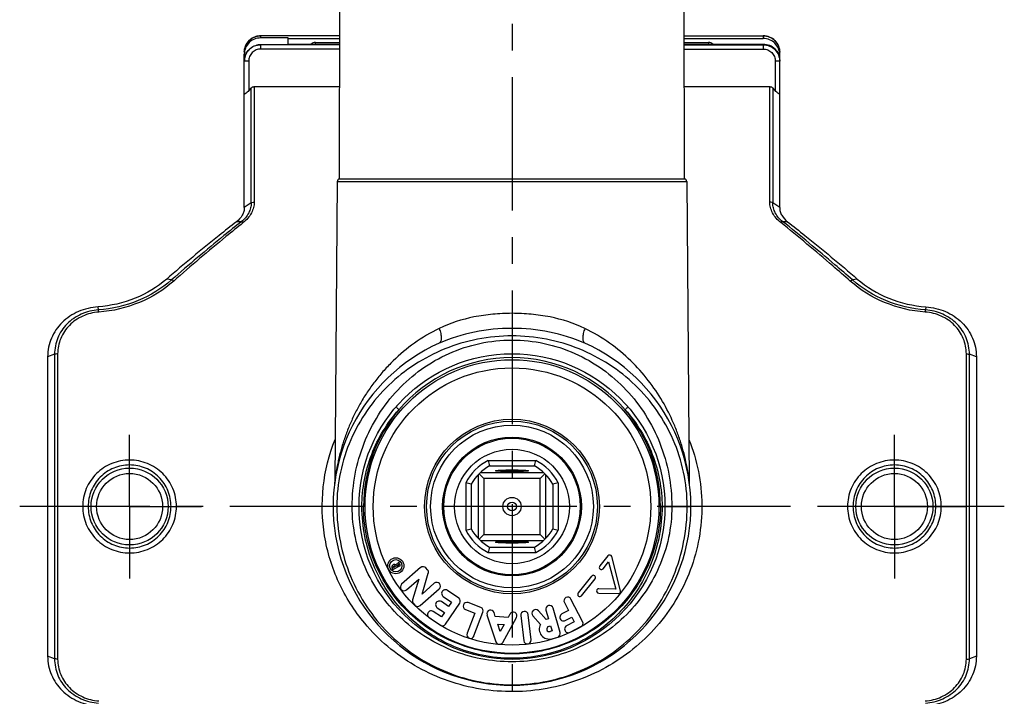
# Model space of a CAD drawing. Header units: millimetres. Extents: x 0 to 1000, y 0 to 1000.
# Tile 2 of 3: x 410 to 590, y 415 to 539. Entities that reach past the tile are written whole.
import ezdxf

# ---------------------------------------------------------------- set-up
doc = ezdxf.new("R2010")
doc.units = ezdxf.units.MM
doc.header["$LTSCALE"] = 65.185185
doc.linetypes.add('CENTER', pattern=[0.6, 0.375, -0.075, 0.075, -0.075])
doc.layers.get('0').update_dxf_attribs({"linetype": 'CONTINUOUS'})
for name, color, linetype in [('ACHSEN_S', 7, 'CONTINUOUS'), ('FASEN', 7, 'CONTINUOUS'), ('KOERPER', 7, 'CONTINUOUS'), ('KONST.EL_MIT_GEO', 7, 'CONTINUOUS')]:
    doc.layers.add(name, color=color, linetype=linetype)

msp = doc.modelspace()

# ---------------------------------------------------------------- linework, layer by layer
at = {"color": 7, "linetype": 'Continuous'}
for p, q in [((495.66, 457.86), (504.34, 457.86)), ((495.91, 456.86), (504.09, 456.86)), ((493.8, 455.23), (493.8, 443.6)), ((493.99, 455.42), (494.85, 454.56)), ((505.81, 455.61), (494.19, 455.61)), ((505.15, 454.56), (494.85, 454.56)), ((494.85, 454.56), (494.85, 444.26)), ((497, 455.95), (497, 455.96)), ((503, 455.96), (503, 455.95)), ((506.01, 455.42), (505.15, 454.56)), ((505.15, 444.26), (505.15, 454.56)), ((506.2, 443.6), (506.2, 455.23)), ((491.55, 453.75), (491.55, 445.07)), ((492.55, 453.5), (492.55, 445.32)), ((507.45, 453.5), (507.45, 445.32)), ((508.45, 453.75), (508.45, 445.07)), ((493.99, 443.4), (494.85, 444.26)), ((494.85, 444.26), (505.15, 444.26)), ((506.01, 443.4), (505.15, 444.26)), ((494.19, 443.21), (505.81, 443.21)), ((495.91, 441.96), (504.09, 441.96)), ((497, 442.86), (497, 442.87)), ((503, 442.87), (503, 442.86)), ((495.66, 440.96), (504.34, 440.96))]:
    msp.add_line(p, q, dxfattribs=at)
for radius in [12.5, 10.5, 1.68, 0.8]:
    msp.add_circle((500, 449.41), radius, dxfattribs=at)
for centre, radius, start, end in [((500, 449.41), 9.5, 117.1908, 152.8092), ((566.4, 474.94), 72.77, 193.5755, 194.3859), ((433.6, 474.94), 72.77, 345.6141, 346.4245), ((500, 449.41), 9.5, 27.1908, 62.8092), ((500, 449.41), 8.5, 118.7958, 151.2042), ((500, 449.41), 8.5, 28.7958, 61.2042), ((473.93, 380.84), 75.01, 75.6262, 76.4123), ((525.53, 383.02), 72.77, 103.5755, 104.3859), ((474.47, 515.81), 72.77, 283.5755, 284.3859), ((500, 449.41), 8.5, 208.7958, 241.2042), ((500, 449.41), 8.5, 298.7958, 331.2042), ((525.53, 515.81), 72.77, 255.6141, 256.4245), ((500, 449.41), 9.5, 207.1908, 242.8092), ((500, 449.41), 9.5, 297.1908, 332.8092), ((566.4, 423.88), 72.77, 165.6141, 166.4245), ((433.6, 423.88), 72.77, 13.5755, 14.3859)]:
    msp.add_arc(centre, radius, start, end, dxfattribs=at)
for points, knots in [([(497, 455.96), (497, 455.97), (497.02, 455.98), (497.07, 455.99), (497.14, 456.01), (497.29, 456.03), (497.54, 456.05), (497.9, 456.07), (498.35, 456.09), (498.87, 456.1), (499.42, 456.11), (500, 456.11), (500.58, 456.11), (501.13, 456.1), (501.65, 456.09), (502.1, 456.07), (502.46, 456.05), (502.71, 456.03), (502.86, 456.01), (502.94, 455.99), (502.98, 455.98), (503, 455.97), (503, 455.96)], [0, 0, 0, 0, 0.00343, 0.010987, 0.023072, 0.03966, 0.085816, 0.147808, 0.223288, 0.309401, 0.402835, 0.500001, 0.597167, 0.6906, 0.776712, 0.852196, 0.91419, 0.960337, 0.976923, 0.989017, 0.996585, 1, 1, 1, 1]), ([(503, 455.95), (502.99, 455.95), (502.96, 455.94), (502.91, 455.92), (502.83, 455.91), (502.67, 455.89), (502.41, 455.87), (502.05, 455.85), (501.6, 455.83), (501.1, 455.82), (500.56, 455.81), (500, 455.81), (499.44, 455.81), (498.9, 455.82), (498.4, 455.83), (497.96, 455.85), (497.59, 455.87), (497.33, 455.89), (497.17, 455.91), (497.09, 455.92), (497.04, 455.94), (497.01, 455.95), (497, 455.95)], [0, 0, 0, 0, 0.005138, 0.014442, 0.02802, 0.045795, 0.093386, 0.155577, 0.230156, 0.314474, 0.405482, 0.4999, 0.594322, 0.685341, 0.769675, 0.844281, 0.906504, 0.954122, 0.97191, 0.985509, 0.994845, 1, 1, 1, 1]), ([(497, 442.87), (497.01, 442.88), (497.04, 442.89), (497.09, 442.9), (497.17, 442.91), (497.33, 442.93), (497.59, 442.95), (497.96, 442.97), (498.4, 442.99), (498.9, 443), (499.44, 443.01), (500, 443.01), (500.56, 443.01), (501.1, 443), (501.6, 442.99), (502.05, 442.97), (502.41, 442.95), (502.67, 442.93), (502.83, 442.91), (502.91, 442.9), (502.96, 442.89), (502.99, 442.88), (503, 442.87)], [0, 0, 0, 0, 0.005155, 0.014491, 0.02809, 0.045878, 0.093496, 0.155719, 0.230325, 0.314659, 0.405678, 0.5001, 0.594518, 0.685526, 0.769844, 0.844423, 0.906614, 0.954205, 0.97198, 0.985558, 0.994862, 1, 1, 1, 1]), ([(503, 442.86), (503, 442.86), (502.98, 442.84), (502.94, 442.83), (502.86, 442.82), (502.71, 442.8), (502.46, 442.78), (502.1, 442.76), (501.65, 442.74), (501.13, 442.72), (500.58, 442.72), (500, 442.71), (499.42, 442.72), (498.87, 442.72), (498.35, 442.74), (497.9, 442.76), (497.54, 442.78), (497.29, 442.8), (497.14, 442.82), (497.07, 442.83), (497.02, 442.84), (497, 442.86), (497, 442.86)], [0, 0, 0, 0, 0.003415, 0.010983, 0.023077, 0.039663, 0.08581, 0.147804, 0.223288, 0.3094, 0.402833, 0.499999, 0.597165, 0.690599, 0.776712, 0.852192, 0.914184, 0.96034, 0.976928, 0.989013, 0.99657, 1, 1, 1, 1])]:
    msp.add_open_spline(points, degree=3, knots=knots, dxfattribs=at)
at = {"layer": 'ACHSEN_S', "color": 40, "linetype": 'CENTER'}
for p, q in [((500, 645.41), (500, 349.3)), ((590.12, 449.41), (409.88, 449.41))]:
    msp.add_line(p, q, dxfattribs=at)
at = {"layer": 'FASEN', "color": 7, "linetype": 'Continuous'}
for p, q in [((415, 476.86), (415, 421.97)), ((585, 476.86), (585, 421.97))]:
    msp.add_line(p, q, dxfattribs=at)
for points, knots in [([(451, 504.16), (451, 503.93), (450.93, 503.45), (450.54, 502.5), (449.97, 501.89), (449.54, 501.57)], [0, 0, 0, 0, 0.226714, 0.46631, 1, 1, 1, 1]), ([(549, 504.16), (549, 503.92), (549.07, 503.43), (549.48, 502.48), (550.04, 501.89), (550.46, 501.57)], [0, 0, 0, 0, 0.233355, 0.47692, 1, 1, 1, 1]), ([(449.54, 501.57), (448.48, 500.74), (444.17, 497.32), (439.94, 493.79), (436.79, 491.08)], [0, 0, 0, 0, 0.244141, 1, 1, 1, 1]), ([(550.46, 501.57), (551.52, 500.74), (555.83, 497.32), (560.06, 493.79), (563.21, 491.08)], [0, 0, 0, 0, 0.244146, 1, 1, 1, 1]), ([(436.79, 491.08), (435.08, 489.61), (431.08, 487.2), (426.54, 486.15), (424.22, 485.99)], [0, 0, 0, 0, 0.491726, 1, 1, 1, 1]), ([(563.21, 491.08), (564.92, 489.61), (568.92, 487.2), (573.46, 486.15), (575.78, 485.99)], [0, 0, 0, 0, 0.491702, 1, 1, 1, 1]), ([(424.22, 485.99), (422.99, 485.91), (420.58, 485.33), (418.01, 483.63), (416.48, 481.81), (415.63, 480.27), (415.12, 478.6), (415, 477.44), (415, 476.86)], [0, 0, 0, 0, 0.258514, 0.510493, 0.63397, 0.756205, 0.877962, 1, 1, 1, 1]), ([(575.78, 485.99), (577.01, 485.91), (579.42, 485.33), (581.99, 483.63), (583.52, 481.81), (584.37, 480.27), (584.88, 478.6), (585, 477.44), (585, 476.86)], [0, 0, 0, 0, 0.258527, 0.510493, 0.633967, 0.756195, 0.87794, 1, 1, 1, 1]), ([(415, 421.97), (415, 421.39), (415.12, 420.22), (415.63, 418.55), (416.48, 417.01), (418.01, 415.19), (420.58, 413.49), (422.99, 412.92), (424.22, 412.83)], [0, 0, 0, 0, 0.122134, 0.243838, 0.366018, 0.489531, 0.741505, 1, 1, 1, 1]), ([(585, 421.97), (585, 421.39), (584.88, 420.22), (584.37, 418.55), (583.52, 417.01), (581.99, 415.19), (579.42, 413.49), (577.01, 412.92), (575.78, 412.83)], [0, 0, 0, 0, 0.122131, 0.243831, 0.366008, 0.489519, 0.741485, 1, 1, 1, 1])]:
    msp.add_open_spline(points, degree=3, knots=knots, dxfattribs=at)
at = {"layer": 'KOERPER', "color": 7, "linetype": 'Continuous'}
for p, q in [((468.44, 509.41), (468.5, 543.41)), ((531.56, 509.41), (531.5, 543.41)), ((464, 534.13), (464, 534.44)), ((536, 534.44), (536, 534.13)), ((468, 508.92), (467.54, 453.92)), ((468, 508.92), (532, 508.92)), ((468.44, 509.41), (531.56, 509.41)), ((532, 508.92), (532.46, 453.92)), ((517.55, 440.38), (516.07, 438.52)), ((519.89, 433.95), (518.25, 440.24)), ((478.03, 438.19), (478.18, 437.89)), ((478.39, 438.76), (478.18, 438.65)), ((478.18, 437.89), (479.59, 438.61)), ((478.28, 438.2), (478.23, 438.3)), ((478.28, 438.44), (478.5, 438.55)), ((478.69, 438.41), (478.28, 438.2)), ((478.64, 438.51), (478.69, 438.41)), ((479.28, 439.21), (478.72, 438.75)), ((478.87, 438.57), (479.39, 439)), ((478.9, 438.51), (478.87, 438.57)), ((479.49, 438.81), (478.9, 438.51)), ((479.39, 439), (479.28, 439.21)), ((479.59, 438.61), (479.49, 438.81)), ((483.28, 438.21), (479.79, 435.16)), ((484.54, 437.81), (484.24, 438.15)), ((516.69, 438.02), (517.69, 439.27)), ((517.69, 439.27), (519, 434.26)), ((483.53, 433.38), (484.68, 437.17)), ((514.58, 436.66), (512.11, 433.57)), ((480.69, 434.13), (482.93, 436.1)), ((482.93, 436.1), (481.79, 432.32)), ((485.78, 435.35), (483.53, 433.38)), ((512.74, 433.07), (515.21, 436.16)), ((483.19, 431.27), (486.68, 434.33)), ((487.42, 432.91), (488.92, 431.9)), ((490.25, 432.65), (488.18, 434.04)), ((515.87, 433.55), (519.49, 433.45)), ((519, 434.26), (515.9, 434.35)), ((481.93, 431.68), (482.23, 431.34)), ((486.32, 430.86), (487.63, 429.98)), ((488.39, 431.11), (487.08, 431.99)), ((487.85, 427.86), (490.43, 431.71)), ((488.92, 431.9), (488.39, 431.11)), ((494.3, 430.91), (491.97, 431.8)), ((508.82, 426.33), (507.52, 430.79)), ((509.59, 431.82), (510.34, 430.36)), ((512.92, 428.32), (510.8, 432.44)), ((484.84, 429.06), (486.9, 427.67)), ((487.1, 429.18), (485.59, 430.19)), ((487.63, 429.98), (487.1, 429.18)), ((491.49, 430.53), (493.18, 429.88)), ((493.18, 429.88), (491.77, 426.18)), ((493.04, 425.7), (494.69, 430.04)), ((495.42, 429.56), (497.06, 424.63)), ((496.94, 429.29), (496.71, 429.99)), ((499.28, 429.08), (496.94, 429.29)), ((498.3, 424.52), (500.82, 429.05)), ((499.63, 429.71), (499.28, 429.08)), ((501.61, 429.44), (502.14, 424.83)), ((503.49, 424.98), (502.96, 429.59)), ((503.81, 429.41), (505.2, 427.82)), ((506.23, 428.7), (504.83, 430.3)), ((506.22, 430.41), (506.68, 428.83)), ((510.34, 430.36), (509.13, 429.74)), ((509.75, 428.53), (510.96, 429.15)), ((510.96, 429.15), (511.4, 428.3)), ((497.41, 427.88), (498.56, 427.78)), ((497.86, 426.53), (497.41, 427.88)), ((498.56, 427.78), (497.86, 426.53)), ((506.68, 428.83), (506.23, 428.7)), ((506.69, 427.42), (507.06, 427.53)), ((507.06, 427.53), (507.33, 426.61)), ((511.4, 428.3), (510, 427.58)), ((510.62, 426.37), (512.63, 427.4)), ((507.33, 426.61), (506.96, 426.5)), ((507.34, 425.19), (508.36, 425.49))]:
    msp.add_line(p, q, dxfattribs=at)
at = {"layer": 'KOERPER', "color": 40, "linetype": 'CENTER'}
for p, q in [((430, 449.41), (430, 462.57)), ((570, 449.41), (570, 462.57)), ((430, 449.41), (416.84, 449.41)), ((430, 449.41), (430, 436.25)), ((430, 449.41), (443.16, 449.41)), ((570, 449.41), (556.84, 449.41)), ((570, 449.41), (583.16, 449.41)), ((570, 449.41), (570, 436.25))]:
    msp.add_line(p, q, dxfattribs=at)
at = {"layer": 'KOERPER', "color": 7, "linetype": 'Continuous'}
for centre, radius in [((500, 449.41), 12.7), ((478.73, 438.55), 1.47), ((478.73, 438.55), 1.13)]:
    msp.add_circle(centre, radius, dxfattribs=at)
for centre, radius, start, end in [((464, 533.31), 1.12, 89.9622, 133.6843), ((536, 533.31), 1.12, 46.3157, 90.0378), ((468.5, 508.91), 0.5, 96.8168, 179.5186), ((531.5, 508.91), 0.5, 0.4814, 83.1832), ((517.86, 440.13), 0.4, 14.6262, 141.4162), ((478.33, 438.35), 0.34, 117.0544, 207.0544), ((478.33, 438.35), 0.11, 117.0544, 207.0544), ((478.55, 438.46), 0.34, 59.7468, 117.0544), ((478.55, 438.46), 0.11, 27.0544, 117.0544), ((483.73, 437.7), 0.68, 41.1846, 131.1846), ((516.38, 438.27), 0.4, 141.4162, 321.4162), ((484.03, 437.36), 0.68, 343.1846, 41.1846), ((514.9, 436.41), 0.4, 321.4162, 141.4162), ((480.24, 434.65), 0.68, 131.1846, 311.1846), ((486.23, 434.84), 0.68, 311.1846, 131.1846), ((487.8, 433.48), 0.68, 56.1209, 236.1209), ((489.87, 432.09), 0.68, 326.1209, 56.1209), ((510.19, 432.13), 0.68, 27.3, 207.3), ((512.43, 433.32), 0.4, 141.4162, 321.4162), ((515.88, 433.95), 0.4, 88.2862, 268.4445), ((519.5, 433.85), 0.4, 268.4445, 14.6262), ((482.44, 432.12), 0.68, 163.1846, 221.1846), ((482.74, 431.79), 0.68, 221.1846, 311.1846), ((486.7, 431.42), 0.68, 56.1209, 236.1209), ((491.73, 431.16), 0.68, 69.1771, 249.1771), ((494.05, 430.28), 0.68, 339.1771, 69.1771), ((506.87, 430.6), 0.68, 16.258, 196.258), ((485.21, 429.62), 0.68, 56.1209, 236.1209), ((496.07, 429.77), 0.68, 18.4131, 198.4131), ((500.23, 429.38), 0.68, 330.9131, 150.9131), ((502.29, 429.51), 0.68, 6.5547, 186.5547), ((504.32, 429.85), 0.68, 41.258, 221.258), ((509.44, 429.13), 0.68, 117.3, 297.3), ((487.28, 428.24), 0.68, 236.1209, 326.1209), ((506.83, 426.96), 1.84, 152.1076, 286.258), ((506.83, 426.96), 0.48, 106.258, 286.258), ((510.31, 426.97), 0.68, 117.3, 297.3), ((512.32, 428.01), 0.68, 297.3, 27.3), ((492.41, 425.94), 0.68, 159.1771, 339.1771), ((508.17, 426.14), 0.68, 286.258, 16.258), ((497.71, 424.85), 0.68, 198.4131, 330.9131), ((502.82, 424.9), 0.68, 186.5547, 6.5547)]:
    msp.add_arc(centre, radius, start, end, dxfattribs=at)
at = {"layer": 'KONST.EL_MIT_GEO', "color": 7, "linetype": 'Continuous'}
for p, q in [((454, 535.25), (454, 535.63)), ((468.49, 535.63), (454, 535.63)), ((468.49, 535.63), (454, 535.63)), ((531.51, 535.63), (546, 535.63)), ((531.51, 535.63), (546, 535.63)), ((546, 535.63), (546, 535.14)), ((459, 535.25), (454, 535.25)), ((454, 533.21), (454, 534.01)), ((459, 534.01), (454, 534.01)), ((468.48, 533.99), (454, 533.99)), ((459, 534.01), (459, 535.25)), ((459, 535.14), (468.49, 535.14)), ((459, 534.13), (468.48, 534.13)), ((464, 534.44), (468.48, 534.44)), ((531.51, 535.14), (546, 535.14)), ((531.52, 534.44), (536, 534.44)), ((531.52, 534.13), (546, 534.13)), ((531.52, 533.99), (546, 533.99)), ((546, 534.13), (546, 533.21)), ((451, 504.16), (451, 532.28)), ((468.48, 533.21), (454, 533.21)), ((531.52, 533.21), (546, 533.21)), ((549, 504.16), (549, 532.65)), ((451.8, 530.99), (451.8, 525.59)), ((548.2, 530.99), (548.2, 525.59)), ((452.83, 526.33), (452.83, 505.18)), ((452.83, 526.33), (468.47, 526.33)), ((531.53, 526.33), (547.17, 526.33)), ((547.17, 505.19), (547.17, 526.33)), ((452.27, 526.09), (451.8, 525.59)), ((452.27, 505.03), (452.27, 526.09)), ((547.73, 526.09), (547.73, 505.03)), ((548.2, 525.59), (547.73, 526.09)), ((452.27, 505.03), (451, 504.16)), ((549, 504.16), (547.73, 505.03)), ((450.44, 501.59), (449.54, 501.57)), ((550.46, 501.57), (549.56, 501.59)), ((437.68, 490.93), (436.79, 491.08)), ((563.21, 491.08), (562.32, 490.93)), ((424.31, 485.43), (424.22, 485.99)), ((575.78, 485.99), (575.69, 485.43)), ((416.27, 477.3), (415, 476.86)), ((416.27, 477.3), (416.27, 421.53)), ((416.83, 477.38), (416.83, 421.45)), ((583.17, 421.45), (583.17, 477.38)), ((585, 476.86), (583.73, 477.3)), ((583.73, 421.53), (583.73, 477.3)), ((473.1, 449.41), (467.25, 449.41)), ((526.9, 449.41), (532.75, 449.41)), ((416.27, 421.53), (415, 421.97)), ((585, 421.97), (583.73, 421.53))]:
    msp.add_line(p, q, dxfattribs=at)
for points in [[(467.54, 453.92), (467.54, 453.85), (467.53, 453.79), (467.53, 453.73), (467.53, 453.67), (467.52, 453.62), (467.51, 453.56)], [(532.49, 453.56), (532.48, 453.62), (532.47, 453.68), (532.47, 453.73), (532.47, 453.79), (532.46, 453.85), (532.46, 453.92)]]:
    msp.add_lwpolyline(points, dxfattribs=at)
for centre, radius in [((500, 449.41), 28), ((500, 449.41), 26.9), ((500, 449.41), 25.4), ((500, 449.41), 16), ((500, 449.41), 15.64), ((500, 449.41), 14.9), ((430, 449.41), 7.05), ((570, 449.41), 7.05), ((430, 449.41), 6.05), ((570, 449.41), 6.05)]:
    msp.add_circle(centre, radius, dxfattribs=at)
for centre, radius, start, end in [((453.95, 532.65), 2.95, 160.8742, 165.3609), ((454, 531.01), 2.98, 90.0032, 93.346), ((453.94, 532.65), 2.94, 176.3938, 179.9971), ((453.96, 532.65), 2.96, 171.5914, 176.3957), ((453.95, 532.65), 2.95, 169.1133, 171.592), ((453.94, 532.65), 2.94, 167.9804, 169.1123), ((453.95, 532.65), 2.95, 165.3605, 167.9796), ((454.03, 530.98), 3.03, 176.6675, 179.9955), ((500, 449.41), 32.75, 114.0482, 65.9518), ((500, 449.41), 27.27, 40.5075, 139.4925), ((500.37, 449.43), 27.54, 140.0156, 180.0315), ((499.63, 449.43), 27.54, 359.9685, 39.9844)]:
    msp.add_arc(centre, radius, start, end, dxfattribs=at)
for points, knots in [([(451, 532.65), (451, 533.04), (451.16, 533.83), (451.83, 534.82), (452.82, 535.48), (453.61, 535.63), (454, 535.63)], [0, 0, 0, 0, 0.249461, 0.499239, 0.749463, 1, 1, 1, 1]), ([(454, 535.63), (453.69, 535.63), (453.07, 535.53), (452.23, 535.11), (451.56, 534.46), (451.26, 533.91), (451.16, 533.62)], [0, 0, 0, 0, 0.250761, 0.501125, 0.750879, 1, 1, 1, 1]), ([(549, 532.65), (549, 533.04), (548.84, 533.83), (548.17, 534.82), (547.18, 535.48), (546.39, 535.63), (546, 535.63)], [0, 0, 0, 0, 0.249461, 0.499239, 0.749463, 1, 1, 1, 1]), ([(546, 535.63), (546.39, 535.63), (547.18, 535.47), (548.17, 534.81), (548.84, 533.82), (549, 533.04), (549, 532.65)], [0, 0, 0, 0, 0.250991, 0.501403, 0.750993, 1, 1, 1, 1]), ([(454, 535.25), (453.61, 535.25), (452.82, 535.1), (451.83, 534.44), (451.16, 533.45), (451, 532.67), (451, 532.28)], [0, 0, 0, 0, 0.250991, 0.501403, 0.750993, 1, 1, 1, 1]), ([(451, 531.04), (451, 531.43), (451.16, 532.21), (451.83, 533.2), (452.82, 533.86), (453.61, 534.01), (454, 534.01)], [0, 0, 0, 0, 0.249007, 0.498597, 0.749009, 1, 1, 1, 1]), ([(453.83, 533.99), (453.46, 533.97), (452.74, 533.79), (451.83, 533.15), (451.2, 532.24), (451.03, 531.51), (451.01, 531.15)], [0, 0, 0, 0, 0.250017, 0.500008, 0.749995, 1, 1, 1, 1]), ([(549, 532.17), (549, 532.56), (548.84, 533.34), (548.17, 534.33), (547.18, 534.99), (546.39, 535.14), (546, 535.14)], [0, 0, 0, 0, 0.249007, 0.498597, 0.749009, 1, 1, 1, 1]), ([(546, 534.13), (546.39, 534.13), (547.18, 533.97), (548.17, 533.31), (548.84, 532.32), (549, 531.54), (549, 531.15)], [0, 0, 0, 0, 0.250991, 0.501403, 0.750993, 1, 1, 1, 1]), ([(546, 533.99), (546.39, 533.99), (547.18, 533.84), (548.18, 533.16), (548.84, 532.16), (549, 531.37), (549, 530.98)], [0, 0, 0, 0, 0.250001, 0.500003, 0.750004, 1, 1, 1, 1]), ([(454, 533.21), (453.71, 533.21), (453.13, 533.1), (452.4, 532.6), (451.91, 531.86), (451.8, 531.28), (451.8, 530.99)], [0, 0, 0, 0, 0.249971, 0.499962, 0.749975, 1, 1, 1, 1]), ([(546, 533.21), (546.29, 533.21), (546.87, 533.1), (547.6, 532.6), (548.09, 531.86), (548.2, 531.28), (548.2, 530.99)], [0, 0, 0, 0, 0.249971, 0.499962, 0.749975, 1, 1, 1, 1]), ([(451.23, 530.99), (451.18, 530.99), (451.1, 530.98), (451.03, 530.98), (451, 530.98)], [0, 0, 0, 0, 0.688604, 1, 1, 1, 1]), ([(451.8, 530.99), (451.75, 530.99), (451.56, 530.99), (451.37, 530.99), (451.23, 530.99)], [0, 0, 0, 0, 0.275802, 1, 1, 1, 1]), ([(549, 530.98), (549, 530.98), (548.99, 530.98), (548.98, 530.98), (548.96, 530.98), (548.92, 530.98), (548.86, 530.98), (548.76, 530.99), (548.64, 530.99), (548.45, 530.99), (548.3, 530.99), (548.2, 530.99)], [0, 0, 0, 0, 0.005116, 0.019603, 0.043487, 0.076577, 0.168974, 0.293287, 0.444762, 0.617514, 1, 1, 1, 1]), ([(452.27, 526.09), (452.34, 526.16), (452.51, 526.29), (452.73, 526.33), (452.83, 526.33)], [0, 0, 0, 0, 0.500143, 1, 1, 1, 1]), ([(547.17, 526.33), (547.27, 526.33), (547.49, 526.29), (547.66, 526.16), (547.73, 526.09)], [0, 0, 0, 0, 0.499857, 1, 1, 1, 1]), ([(451.8, 525.59), (451.72, 525.5), (451.59, 525.38), (451.44, 525.24), (451.35, 525.16), (451.27, 525.1), (451.19, 525.04), (451.1, 524.99), (451.05, 524.97), (451.02, 524.97), (451, 524.99), (451, 525), (451, 525.01)], [0, 0, 0, 0, 0.344383, 0.50987, 0.588894, 0.66423, 0.79841, 0.899411, 0.933844, 0.957962, 0.977079, 1, 1, 1, 1]), ([(549, 525.01), (549, 525), (549, 524.99), (548.98, 524.97), (548.95, 524.97), (548.9, 524.99), (548.81, 525.04), (548.73, 525.1), (548.65, 525.16), (548.56, 525.24), (548.41, 525.38), (548.28, 525.5), (548.2, 525.59)], [0, 0, 0, 0, 0.022921, 0.042039, 0.066156, 0.100586, 0.201577, 0.33575, 0.411083, 0.49011, 0.655602, 1, 1, 1, 1]), ([(452.27, 505.03), (452.27, 504.72), (452.19, 504.09), (451.69, 502.83), (450.99, 502.02), (450.44, 501.59)], [0, 0, 0, 0, 0.231594, 0.473316, 1, 1, 1, 1]), ([(452.83, 505.18), (452.83, 504.84), (452.73, 504.15), (452.18, 502.78), (451.4, 501.9), (450.8, 501.42)], [0, 0, 0, 0, 0.232105, 0.474207, 1, 1, 1, 1]), ([(452.27, 505.03), (452.3, 505.06), (452.48, 505.15), (452.68, 505.19), (452.83, 505.18)], [0, 0, 0, 0, 0.230801, 1, 1, 1, 1]), ([(549.2, 501.42), (548.6, 501.9), (547.82, 502.78), (547.27, 504.15), (547.17, 504.85), (547.17, 505.19)], [0, 0, 0, 0, 0.525765, 0.767887, 1, 1, 1, 1]), ([(547.73, 505.03), (547.7, 505.06), (547.52, 505.15), (547.32, 505.19), (547.17, 505.19)], [0, 0, 0, 0, 0.231155, 1, 1, 1, 1]), ([(549.56, 501.59), (549.01, 502.02), (548.31, 502.83), (547.81, 504.09), (547.73, 504.72), (547.73, 505.03)], [0, 0, 0, 0, 0.526656, 0.7684, 1, 1, 1, 1]), ([(450.44, 501.59), (449.37, 500.74), (445.06, 497.26), (440.83, 493.68), (437.68, 490.93)], [0, 0, 0, 0, 0.245229, 1, 1, 1, 1]), ([(450.8, 501.42), (449.74, 500.57), (445.44, 497.08), (441.22, 493.48), (438.08, 490.71)], [0, 0, 0, 0, 0.245213, 1, 1, 1, 1]), ([(450.44, 501.59), (450.49, 501.58), (450.62, 501.54), (450.74, 501.47), (450.8, 501.42)], [0, 0, 0, 0, 0.422085, 1, 1, 1, 1]), ([(549.56, 501.59), (549.51, 501.58), (549.38, 501.54), (549.26, 501.47), (549.2, 501.42)], [0, 0, 0, 0, 0.422483, 1, 1, 1, 1]), ([(561.92, 490.71), (560.86, 491.64), (556.68, 495.28), (552.42, 498.84), (549.2, 501.42)], [0, 0, 0, 0, 0.254593, 1, 1, 1, 1]), ([(562.32, 490.93), (561.25, 491.86), (557.06, 495.48), (552.79, 499.01), (549.56, 501.59)], [0, 0, 0, 0, 0.254578, 1, 1, 1, 1]), ([(437.68, 490.93), (435.88, 489.35), (431.64, 486.75), (426.79, 485.61), (424.31, 485.43)], [0, 0, 0, 0, 0.491319, 1, 1, 1, 1]), ([(438.08, 490.71), (436.23, 489.08), (431.88, 486.39), (426.9, 485.21), (424.36, 485.03)], [0, 0, 0, 0, 0.491368, 1, 1, 1, 1]), ([(438.08, 490.71), (438.01, 490.77), (437.89, 490.86), (437.75, 490.92), (437.68, 490.93)], [0, 0, 0, 0, 0.572418, 1, 1, 1, 1]), ([(561.92, 490.71), (561.99, 490.77), (562.11, 490.86), (562.25, 490.92), (562.32, 490.93)], [0, 0, 0, 0, 0.57241, 1, 1, 1, 1]), ([(575.64, 485.03), (573.1, 485.21), (568.12, 486.39), (563.77, 489.08), (561.92, 490.71)], [0, 0, 0, 0, 0.508631, 1, 1, 1, 1]), ([(575.69, 485.43), (573.21, 485.61), (568.36, 486.75), (564.12, 489.35), (562.32, 490.93)], [0, 0, 0, 0, 0.508681, 1, 1, 1, 1]), ([(424.31, 485.43), (423.23, 485.36), (421.11, 484.84), (418.43, 483.02), (416.66, 480.38), (416.26, 478.31), (416.27, 477.3)], [0, 0, 0, 0, 0.259006, 0.511183, 0.756548, 1, 1, 1, 1]), ([(424.36, 485.03), (423.35, 484.95), (421.36, 484.46), (418.86, 482.75), (417.21, 480.27), (416.83, 478.33), (416.83, 477.38)], [0, 0, 0, 0, 0.25879, 0.510853, 0.756318, 1, 1, 1, 1]), ([(424.36, 485.03), (424.36, 485.07), (424.34, 485.21), (424.33, 485.34), (424.31, 485.43)], [0, 0, 0, 0, 0.331314, 1, 1, 1, 1]), ([(575.64, 485.03), (575.64, 485.07), (575.66, 485.21), (575.67, 485.34), (575.69, 485.43)], [0, 0, 0, 0, 0.331341, 1, 1, 1, 1]), ([(583.17, 477.38), (583.17, 478.33), (582.79, 480.27), (581.14, 482.75), (578.64, 484.46), (576.65, 484.95), (575.64, 485.03)], [0, 0, 0, 0, 0.243682, 0.489147, 0.74121, 1, 1, 1, 1]), ([(583.73, 477.3), (583.74, 478.31), (583.34, 480.38), (581.57, 483.02), (578.89, 484.84), (576.77, 485.36), (575.69, 485.43)], [0, 0, 0, 0, 0.243452, 0.488817, 0.740993, 1, 1, 1, 1]), ([(500, 484.8), (498.83, 484.8), (496.49, 484.69), (491.97, 484.05), (488.68, 483.01), (486.67, 482.03)], [0, 0, 0, 0, 0.256813, 0.510677, 1, 1, 1, 1]), ([(513.33, 482.03), (511.32, 483.01), (508.03, 484.05), (503.51, 484.69), (501.17, 484.8), (500, 484.8)], [0, 0, 0, 0, 0.489323, 0.743187, 1, 1, 1, 1]), ([(486.67, 482.03), (485.09, 481.26), (482.11, 479.49), (478.84, 476.75), (476.57, 474.37), (475.04, 472.54), (473.66, 470.64), (472.44, 468.7), (471.36, 466.71), (470.41, 464.7), (469.6, 462.67), (469.03, 460.96), (468.64, 459.61), (468.38, 458.6), (468.15, 457.61), (467.95, 456.65), (467.82, 455.87), (467.72, 455.28), (467.66, 454.87), (467.61, 454.52), (467.58, 454.25), (467.56, 454.09), (467.55, 453.99), (467.54, 453.96), (467.54, 453.91), (467.54, 453.92)], [0, 0, 0, 0, 0.149319, 0.291408, 0.360084, 0.427336, 0.493297, 0.558085, 0.621797, 0.68449, 0.746168, 0.806728, 0.836501, 0.865834, 0.89458, 0.922478, 0.949017, 0.961475, 0.973096, 0.983494, 0.992059, 0.995382, 0.997894, 0.999463, 1, 1, 1, 1]), ([(500, 482.05), (497.69, 482.05), (493.12, 481.61), (488.72, 480.24), (486.65, 479.32)], [0, 0, 0, 0, 0.505068, 1, 1, 1, 1]), ([(486.67, 482.03), (486.79, 481.73), (486.96, 481.14), (487.06, 480.42), (487.02, 479.93), (486.95, 479.65), (486.84, 479.44), (486.72, 479.35), (486.65, 479.32)], [0, 0, 0, 0, 0.341958, 0.631685, 0.749719, 0.848348, 0.929651, 1, 1, 1, 1]), ([(513.35, 479.32), (511.28, 480.24), (506.88, 481.61), (502.31, 482.05), (500, 482.05)], [0, 0, 0, 0, 0.494932, 1, 1, 1, 1]), ([(513.33, 482.03), (513.21, 481.73), (513.04, 481.14), (512.94, 480.42), (512.98, 479.93), (513.05, 479.65), (513.16, 479.44), (513.28, 479.35), (513.35, 479.32)], [0, 0, 0, 0, 0.341959, 0.631687, 0.749721, 0.84835, 0.929652, 1, 1, 1, 1]), ([(532.46, 453.92), (532.46, 453.94), (532.45, 454.03), (532.41, 454.35), (532.33, 454.92), (532.21, 455.73), (531.99, 456.98), (531.63, 458.63), (531.08, 460.64), (530.4, 462.67), (529.31, 465.4), (527.6, 468.77), (525, 472.62), (521.77, 476.24), (517.89, 479.49), (514.91, 481.26), (513.33, 482.03)], [0, 0, 0, 0, 0.00211, 0.007947, 0.026919, 0.051005, 0.077551, 0.134203, 0.193316, 0.253888, 0.31558, 0.441955, 0.572669, 0.708548, 0.850661, 1, 1, 1, 1]), ([(500, 480.66), (497.89, 480.66), (493.68, 480.26), (487.64, 478.46), (482.13, 475.59), (477.3, 471.76), (473.31, 467.09), (470.29, 461.69), (468.37, 455.72), (467.93, 451.52), (467.93, 449.41)], [0, 0, 0, 0, 0.127537, 0.253799, 0.378197, 0.501083, 0.623572, 0.747086, 0.872656, 1, 1, 1, 1]), ([(470.74, 449.41), (470.74, 451.39), (471.11, 455.35), (472.75, 461.03), (475.4, 466.27), (478.95, 470.88), (483.33, 474.72), (488.43, 477.64), (494.06, 479.49), (498.02, 479.91), (500, 479.91)], [0, 0, 0, 0, 0.126867, 0.252547, 0.376687, 0.499863, 0.623105, 0.747385, 0.873148, 1, 1, 1, 1]), ([(532.07, 449.41), (532.07, 451.52), (531.63, 455.72), (529.71, 461.69), (526.69, 467.09), (522.7, 471.76), (517.87, 475.59), (512.36, 478.46), (506.32, 480.26), (502.11, 480.66), (500, 480.66)], [0, 0, 0, 0, 0.127344, 0.252914, 0.376429, 0.498918, 0.621804, 0.746201, 0.872463, 1, 1, 1, 1]), ([(500, 479.91), (501.98, 479.91), (505.94, 479.49), (511.57, 477.64), (516.67, 474.72), (521.05, 470.88), (524.6, 466.27), (527.25, 461.03), (528.89, 455.35), (529.26, 451.39), (529.26, 449.41)], [0, 0, 0, 0, 0.126852, 0.252615, 0.376895, 0.500136, 0.623314, 0.747453, 0.873133, 1, 1, 1, 1]), ([(416.83, 477.38), (416.78, 477.38), (416.59, 477.37), (416.4, 477.34), (416.27, 477.3)], [0, 0, 0, 0, 0.272602, 1, 1, 1, 1]), ([(583.17, 477.38), (583.22, 477.38), (583.41, 477.37), (583.6, 477.34), (583.73, 477.3)], [0, 0, 0, 0, 0.272728, 1, 1, 1, 1]), ([(472.53, 449.41), (472.53, 451.05), (472.84, 454.31), (474.17, 459), (476.31, 463.35), (478.22, 465.93), (479.27, 467.12)], [0, 0, 0, 0, 0.253316, 0.504645, 0.753279, 1, 1, 1, 1]), ([(478.87, 467.78), (478.85, 467.76), (478.85, 467.69), (478.88, 467.61), (478.95, 467.49), (479.08, 467.32), (479.2, 467.19), (479.27, 467.12)], [0, 0, 0, 0, 0.116287, 0.208534, 0.325903, 0.62866, 1, 1, 1, 1]), ([(521.13, 467.78), (521.15, 467.76), (521.15, 467.69), (521.12, 467.61), (521.05, 467.49), (520.92, 467.32), (520.8, 467.19), (520.73, 467.12)], [0, 0, 0, 0, 0.116287, 0.208534, 0.325903, 0.628659, 1, 1, 1, 1]), ([(520.73, 467.12), (521.78, 465.93), (523.69, 463.35), (525.83, 459), (527.16, 454.31), (527.47, 451.05), (527.47, 449.41)], [0, 0, 0, 0, 0.246721, 0.495355, 0.746684, 1, 1, 1, 1]), ([(473.03, 428.03), (471.14, 430.29), (467.93, 435.36), (465.29, 443.98), (465.04, 453.03), (466.5, 458.91), (467.6, 461.68)], [0, 0, 0, 0, 0.247549, 0.497684, 0.749382, 1, 1, 1, 1]), ([(532.4, 461.68), (533.15, 459.79), (534.31, 455.85), (534.94, 449.74), (534.43, 443.6), (532.81, 437.7), (530.16, 432.21), (526.6, 427.32), (522.24, 423.13), (517.22, 419.76), (511.67, 417.28), (505.73, 415.78), (499.59, 415.33), (493.48, 415.92), (487.58, 417.55), (482.08, 420.15), (477.14, 423.64), (474.3, 426.5), (473.03, 428.03)], [0, 0, 0, 0, 0.062777, 0.125882, 0.189005, 0.251826, 0.314184, 0.376136, 0.437917, 0.499844, 0.56218, 0.625007, 0.688158, 0.751284, 0.814051, 0.876323, 0.938213, 1, 1, 1, 1]), ([(438.58, 449.41), (438.58, 450.52), (438.13, 452.77), (436.21, 455.6), (433.35, 457.48), (430, 458.13), (426.65, 457.48), (423.79, 455.6), (421.87, 452.77), (421.42, 450.52), (421.42, 449.41)], [0, 0, 0, 0, 0.125034, 0.249971, 0.374926, 0.5, 0.625074, 0.750029, 0.874966, 1, 1, 1, 1]), ([(578.58, 449.41), (578.58, 450.52), (578.13, 452.77), (576.21, 455.6), (573.35, 457.48), (570, 458.13), (566.65, 457.48), (563.79, 455.6), (561.87, 452.77), (561.42, 450.52), (561.42, 449.41)], [0, 0, 0, 0, 0.125034, 0.249971, 0.374926, 0.5, 0.625074, 0.750029, 0.874966, 1, 1, 1, 1]), ([(437.58, 449.41), (437.58, 450.4), (437.19, 452.4), (435.51, 454.93), (432.98, 456.62), (430, 457.22), (427.02, 456.62), (424.49, 454.93), (422.81, 452.4), (422.42, 450.4), (422.42, 449.41)], [0, 0, 0, 0, 0.125076, 0.250009, 0.374936, 0.5, 0.625064, 0.749991, 0.874924, 1, 1, 1, 1]), ([(577.58, 449.41), (577.58, 450.4), (577.19, 452.4), (575.51, 454.93), (572.98, 456.62), (570, 457.22), (567.02, 456.62), (564.49, 454.93), (562.81, 452.4), (562.42, 450.4), (562.42, 449.41)], [0, 0, 0, 0, 0.125076, 0.250009, 0.374936, 0.5, 0.625064, 0.749991, 0.874924, 1, 1, 1, 1]), ([(421.42, 449.41), (421.42, 448.3), (421.87, 446.05), (423.79, 443.23), (426.65, 441.35), (430, 440.69), (433.35, 441.35), (436.21, 443.23), (438.13, 446.05), (438.58, 448.3), (438.58, 449.41)], [0, 0, 0, 0, 0.125031, 0.24997, 0.374925, 0.5, 0.625075, 0.75003, 0.874969, 1, 1, 1, 1]), ([(422.42, 449.41), (422.42, 448.42), (422.81, 446.43), (424.49, 443.9), (427.02, 442.2), (430, 441.61), (432.98, 442.2), (435.51, 443.9), (437.19, 446.43), (437.58, 448.42), (437.58, 449.41)], [0, 0, 0, 0, 0.125073, 0.250007, 0.374935, 0.5, 0.625065, 0.749993, 0.874927, 1, 1, 1, 1]), ([(467.93, 449.41), (467.93, 447.22), (468.36, 442.85), (470.24, 436.62), (473.23, 430.98), (477.18, 426.12), (481.94, 422.14), (487.42, 419.13), (493.51, 417.2), (497.82, 416.76), (500, 416.76)], [0, 0, 0, 0, 0.12969, 0.257377, 0.382102, 0.504177, 0.624897, 0.746331, 0.871042, 1, 1, 1, 1]), ([(500, 420.96), (498.09, 420.96), (494.28, 421.32), (488.81, 422.95), (483.79, 425.55), (479.38, 429.04), (475.7, 433.31), (472.91, 438.25), (471.14, 443.69), (470.74, 447.5), (470.74, 449.41)], [0, 0, 0, 0, 0.126601, 0.252106, 0.376266, 0.499659, 0.623199, 0.74767, 0.873389, 1, 1, 1, 1]), ([(500, 421.61), (498.17, 421.61), (494.51, 421.98), (489.29, 423.61), (484.53, 426.21), (480.4, 429.67), (477.01, 433.86), (474.47, 438.67), (472.89, 443.92), (472.53, 447.58), (472.53, 449.41)], [0, 0, 0, 0, 0.126756, 0.252252, 0.376235, 0.499403, 0.6228, 0.747285, 0.873159, 1, 1, 1, 1]), ([(527.17, 449.41), (527.17, 447.62), (526.81, 444.04), (525.22, 438.91), (522.67, 434.23), (519.29, 430.16), (515.19, 426.82), (510.49, 424.31), (505.37, 422.75), (500, 422.22), (494.63, 422.75), (489.51, 424.31), (484.81, 426.82), (480.71, 430.16), (477.33, 434.23), (474.78, 438.91), (473.19, 444.04), (472.83, 447.62), (472.83, 449.41)], [0, 0, 0, 0, 0.063234, 0.126065, 0.188325, 0.250155, 0.311922, 0.374046, 0.436781, 0.5, 0.56322, 0.625954, 0.688078, 0.749845, 0.811675, 0.873935, 0.936765, 1, 1, 1, 1]), ([(527.47, 449.41), (527.47, 447.58), (527.11, 443.92), (525.53, 438.67), (522.99, 433.86), (519.6, 429.67), (515.47, 426.21), (510.71, 423.61), (505.49, 421.98), (501.83, 421.61), (500, 421.61)], [0, 0, 0, 0, 0.126841, 0.252715, 0.3772, 0.500597, 0.623765, 0.747748, 0.873244, 1, 1, 1, 1]), ([(529.26, 449.41), (529.26, 447.5), (528.86, 443.69), (527.09, 438.25), (524.3, 433.31), (520.62, 429.04), (516.21, 425.55), (511.19, 422.95), (505.72, 421.32), (501.91, 420.96), (500, 420.96)], [0, 0, 0, 0, 0.126611, 0.25233, 0.376801, 0.500341, 0.623734, 0.747894, 0.873399, 1, 1, 1, 1]), ([(500, 416.76), (502.18, 416.76), (506.49, 417.2), (512.58, 419.13), (518.06, 422.14), (522.82, 426.12), (526.77, 430.98), (529.76, 436.62), (531.64, 442.85), (532.07, 447.22), (532.07, 449.41)], [0, 0, 0, 0, 0.128958, 0.253669, 0.375104, 0.495823, 0.617898, 0.742623, 0.87031, 1, 1, 1, 1]), ([(561.42, 449.41), (561.42, 448.3), (561.87, 446.05), (563.79, 443.23), (566.65, 441.35), (570, 440.69), (573.35, 441.35), (576.21, 443.23), (578.13, 446.05), (578.58, 448.3), (578.58, 449.41)], [0, 0, 0, 0, 0.125031, 0.24997, 0.374925, 0.5, 0.625075, 0.75003, 0.874969, 1, 1, 1, 1]), ([(562.42, 449.41), (562.42, 448.42), (562.81, 446.43), (564.49, 443.9), (567.02, 442.2), (570, 441.61), (572.98, 442.2), (575.51, 443.9), (577.19, 446.43), (577.58, 448.42), (577.58, 449.41)], [0, 0, 0, 0, 0.125073, 0.250007, 0.374935, 0.5, 0.625065, 0.749993, 0.874927, 1, 1, 1, 1]), ([(416.27, 421.53), (416.26, 420.51), (416.66, 418.44), (418.43, 415.81), (421.11, 413.99), (423.23, 413.47), (424.31, 413.39)], [0, 0, 0, 0, 0.243449, 0.48881, 0.740985, 1, 1, 1, 1]), ([(416.83, 421.45), (416.78, 421.45), (416.59, 421.46), (416.4, 421.48), (416.27, 421.53)], [0, 0, 0, 0, 0.272731, 1, 1, 1, 1]), ([(416.83, 421.45), (416.83, 420.49), (417.21, 418.56), (418.86, 416.08), (421.36, 414.36), (423.35, 413.87), (424.36, 413.8)], [0, 0, 0, 0, 0.243679, 0.489141, 0.741201, 1, 1, 1, 1]), ([(575.64, 413.8), (576.65, 413.87), (578.64, 414.36), (581.14, 416.08), (582.79, 418.56), (583.17, 420.49), (583.17, 421.45)], [0, 0, 0, 0, 0.258799, 0.510859, 0.756321, 1, 1, 1, 1]), ([(575.69, 413.39), (576.77, 413.47), (578.89, 413.99), (581.57, 415.81), (583.34, 418.44), (583.74, 420.51), (583.73, 421.53)], [0, 0, 0, 0, 0.259015, 0.51119, 0.756551, 1, 1, 1, 1]), ([(583.17, 421.45), (583.22, 421.45), (583.41, 421.45), (583.6, 421.48), (583.73, 421.53)], [0, 0, 0, 0, 0.272602, 1, 1, 1, 1])]:
    msp.add_open_spline(points, degree=3, knots=knots, dxfattribs=at)

doc.saveas('drawing.dxf')
